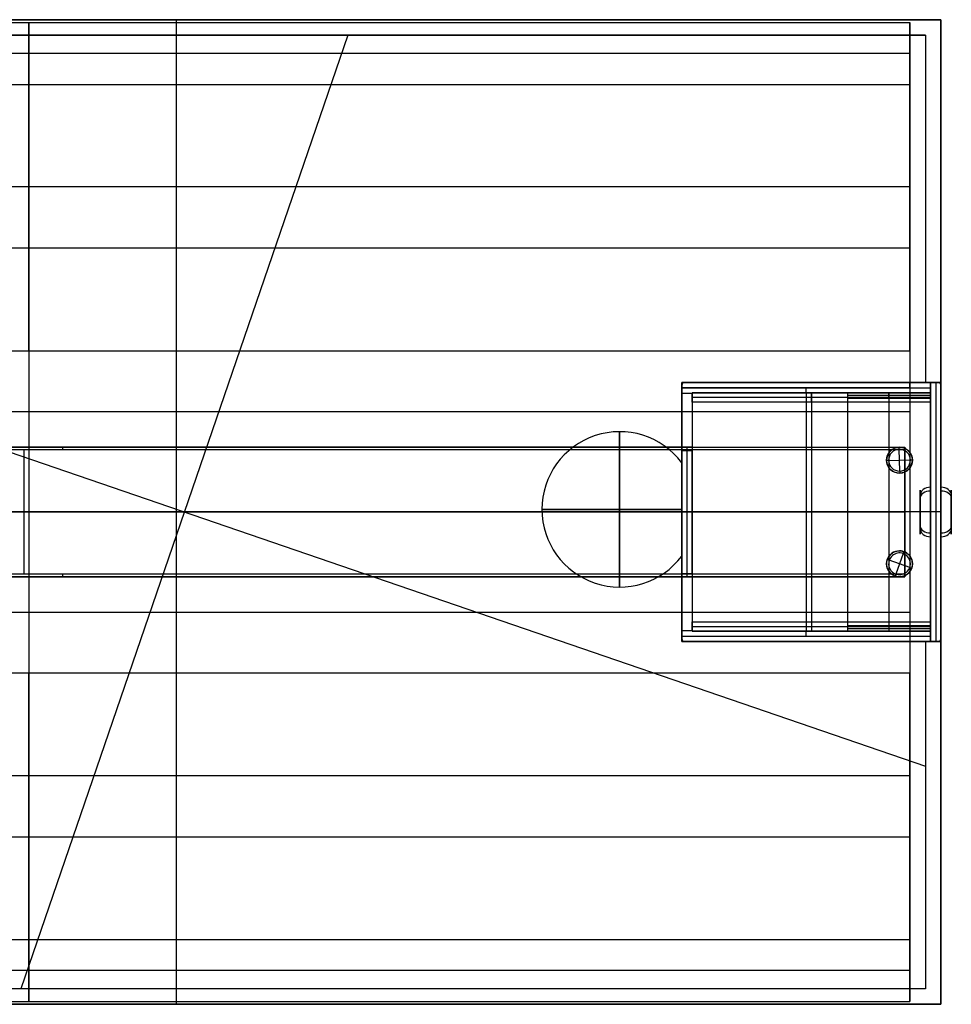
# Model space of a CAD drawing. Header units: millimetres. Extents: x -349 to 2, y -95 to 95.
# Tile 2 of 2: x -178 to 2, y -95 to 95. Entities that reach past the tile are written whole.
import ezdxf

# ---------------------------------------------------------------- set-up
doc = ezdxf.new("R2010")
doc.units = ezdxf.units.MM
doc.header["$MEASUREMENT"] = 0
doc.layers.add('Výchozí', color=7, linetype='Continuous', true_color=0x000000)

msp = doc.modelspace()

# ---------------------------------------------------------------- linework, layer by layer
at = {"layer": 'Výchozí', "color": 9, "true_color": 0xbfbfbf}
for p, q in [((-0.06, 95, 11.63), (-295.06, 95, 11.63)), ((-176.04, 31.12, 369.6), (-176.04, 94.43, 286.32)), ((-176.04, 94.43, 286.32), (-176.04, 82.49, 277.25)), ((-147.56, 92, 10.13), (-147.56, 95, 10.13)), ((-147.56, 95, 13.13), (-147.56, 95, 10.13)), ((-147.56, -95, 13.13), (-147.56, 95, 13.13)), ((-0.06, 25, 11.63), (-0.06, 95, 11.63)), ((-3.06, 92, 5.13), (-292.06, 92, 5.13)), ((-114.51, 92, 0.13), (-177.62, -92, 0.13)), ((-147.56, 92, 10.13), (-147.56, 92, 0.13)), ((-3.06, 92, 5.13), (-3.06, 25, 5.13)), ((-6.04, 88.46, 281.79), (-346.04, 88.46, 281.79)), ((-176.04, 82.49, 277.25), (-176.04, 19.35, 360.3)), ((-6.04, 62.77, 327.96), (-346.04, 62.77, 327.96)), ((-6.04, 60.49, 330.96), (-6.04, 41.65, 330.96)), ((-0.06, 60, 13.13), (-0.06, 60, 10.13)), ((-3.06, 58.5, 0.13), (-3.06, 58.5, 10.13)), ((-6.04, 50.92, 318.77), (-346.04, 50.92, 318.77)), ((-292.06, 50.08, 0.13), (-3.06, -49.05, 0.13)), ((-49.56, 25, 11.63), (-50.06, 25, 11.63)), ((-50.06, 24.5, 11.63), (-50.06, 25, 11.63)), ((-50.06, 24.75, 13.13), (-50.06, 24.75, 10.13)), ((-50, 24.75, 10.13), (-50.06, 24.75, 10.13)), ((-49.81, 25, 10.13), (-49.81, 25, 13.13)), ((-49.81, 25, 10.13), (-49.81, 24.93, 10.13)), ((-0.56, 25, 196.38), (-49.56, 25, 196.38)), ((-25.06, 25, 13.13), (-25.06, 25, 352.86)), ((-0.06, 25, 5.13), (-3.06, 25, 5.13)), ((-2.06, -25, 375.76), (-2.06, 25, 375.76)), ((-1.56, 25, 0.13), (-1.56, 25, 10.13)), ((-0.06, 25, 11.63), (-0.56, 25, 11.63)), ((-0.31, 25, 10.13), (-0.31, 25, 13.13)), ((-0.31, 25, 10.13), (-0.31, 24.93, 10.13)), ((-0.06, 24.75, 10.13), (-0.13, 24.75, 10.13)), ((-50.06, 24.5, 188.11), (-50.06, -24.5, 188.11)), ((-50.06, 23.93, 354.13), (-2.06, 23.93, 354.13)), ((-48.06, 22.87, 354.13), (-50.06, 22.87, 354.13)), ((-2.06, 23, 353.84), (-48.06, 23, 353.84)), ((-2.06, 23, 353.99), (-48.06, 23, 353.99)), ((-48.06, 23, 353.99), (-48.06, 22.93, 353.99)), ((-2.06, 23, 181.99), (-48.06, 23, 181.99)), ((-48.06, 23, 186.61), (-48.06, -23, 186.61)), ((-48.06, 22.93, 353.99), (-48.06, 22.93, 354.13)), ((-26.06, 23, 354.13), (-26.06, 24.04, 354.13)), ((-25.06, 21.17, 353.03), (-25.06, 23, 353.84)), ((-25.06, 23, 353.84), (-25.06, 23, 354.13)), ((-25.06, 23, 10.13), (-25.06, 23, 353.84)), ((-25.06, 23, 10.13), (-25.06, -23, 10.13)), ((-10.1, 21.92, 379.26), (-10.1, 23, 380.94)), ((-2.06, -23, 188.44), (-2.06, 23, 188.44)), ((-0.06, 24.5, 379.97), (-0.06, 24.5, 10.13)), ((-0.06, -24.5, 198.64), (-0.06, 24.5, 198.64)), ((-2.06, 22.09, 353.43), (-48.06, 22.09, 353.43)), ((-2.06, 21.17, 353.03), (-48.06, 21.17, 353.03)), ((-2.1, 22.46, 380.1), (-18.1, 22.46, 380.1)), ((-50.06, 16.48, 362.61), (-50.06, 13.22, 362.61)), ((-7.04, 12, 315.63), (-349.04, 12, 315.63)), ((-177.04, 12, 340.63), (-177.04, -12, 340.63)), ((-48.06, 12.5, 363.09), (-50.06, 12.5, 363.09)), ((-50.06, 12.5, 316.13), (-48.06, 12.5, 316.13)), ((-48.06, 12.5, 340.13), (-50.06, 12.5, 340.13)), ((-50.06, 12.5, 315.63), (-48.06, 12.5, 315.63)), ((-50.06, 12.5, 351.61), (-48.06, 12.5, 351.61)), ((-48.05, 11.89, 352.05), (-50.05, 11.89, 352.05)), ((-50.05, -11.92, 355.6), (-50.05, 11.89, 355.6)), ((-49.06, -12.5, 315.13), (-49.06, 12.5, 315.13)), ((-49.06, 12.5, 315.13), (-49.06, 12.5, 316.13)), ((-49.06, 12.5, 340.13), (-49.06, 12.5, 363.09)), ((-49.05, 11.89, 363.47), (-49.05, 11.89, 340.63)), ((-48.06, 12.5, 316.13), (-7.04, 12.5, 316.13)), ((-48.06, 12.5, 328.13), (-7.04, 12.5, 328.13)), ((-48.05, -11.92, 355.6), (-48.05, 11.89, 355.6)), ((-27.55, 12.5, 316.13), (-27.55, 12.5, 340.13)), ((-8.12, 12.1, 16.13), (-8.13, 12.5, 15.73)), ((-8.01, 7.9, 16.13), (-8.12, 12.1, 16.13)), ((-8.06, 12.5, 10.13), (-8.06, 12.5, 15.73)), ((-7.04, -12.5, 328.13), (-7.04, 12.5, 328.13)), ((-10.56, 10, 10.13), (-10.56, 10, 15.73)), ((-10.16, 9.95, 16.13), (-10.56, 9.94, 15.73)), ((-10.16, 9.95, 16.13), (-5.96, 10.05, 16.13)), ((-5.96, 10.05, 16.13), (-5.56, 10.06, 15.73)), ((-5.56, 10, 10.13), (-5.56, 10, 15.73)), ((-8.01, 7.9, 16.13), (-8, 7.5, 15.73)), ((-8.06, 7.5, 10.13), (-8.06, 7.5, 15.73)), ((-18.1, 4.24, 387.46), (-18.1, -4.24, 387.46)), ((-2.1, -4.24, 387.46), (-2.1, 4.24, 387.46)), ((-4.06, -3.25, 17.24), (-4.06, 3.25, 22.72)), ((-4.06, -2.74, 23.23), (-4.06, 2.74, 16.73)), ((1.94, -3.25, 17.24), (1.94, 3.25, 22.72)), ((1.94, -2.74, 23.23), (1.94, 2.74, 16.73)), ((-347.04, 0, 340.63), (-50.05, 0, 340.63)), ((-50.05, 0, 366.75), (-50.06, 0, 366.75)), ((-2.06, 0, 368.75), (-50.06, 0, 368.75)), ((-50.06, 0, 366.75), (-50.06, 0, 368.75)), ((-2.06, 0, 366.75), (-48.05, 0, 366.75)), ((-48.05, 0, 340.63), (-7.04, 0, 340.63)), ((-7.04, 0, 340.63), (-7.04, 0, 315.63)), ((-6.04, 0, 369.67), (-6.04, 0, 384.67)), ((-0.06, 0.03, 387.69), (-2.06, 0.03, 387.69)), ((-0.06, 0, 0.13), (-0.06, 0, 13.73)), ((-0.06, 0, 26.23), (-0.06, 0, 387.69)), ((-7.04, 0, 315.63), (-349.04, 0, 315.63)), ((-6.04, 0, 384.67), (-346.04, 0, 384.67)), ((-6.04, 0, 369.67), (-346.04, 0, 369.67)), ((-50.06, 0, 13.13), (-295.06, 0, 13.13)), ((-50.06, 0, 13.13), (-50.06, 0, 149.06)), ((-50.06, 0, 167.03), (-50.06, 0, 315.13)), ((-50.06, 0, 315.13), (-48.06, 0, 315.13)), ((-50.05, -0.02, 340.63), (-50.05, -0.02, 366.75)), ((-48.06, 0, 10.13), (-48.06, 0, 315.13)), ((-2.06, 0, 10.13), (-48.06, 0, 10.13)), ((-48.05, -0.02, 340.63), (-48.05, -0.02, 366.75)), ((-18.1, 0, 385.67), (-18.1, 0, 387.67)), ((-2.1, 0, 385.67), (-18.1, 0, 385.67)), ((-2.1, 0, 387.67), (-18.1, 0, 387.67)), ((-2.1, 0, 385.67), (-2.1, 0, 387.67)), ((-2.06, 0, 10.13), (-2.06, 0, 13.73)), ((-2.06, 0, 26.23), (-2.06, 0, 366.75)), ((-2.06, 0, 368.75), (-2.06, 0, 387.69)), ((-8.06, -7.5, 10.13), (-8.06, -7.5, 15.73)), ((-10.05, -9.32, 16.13), (-10.43, -9.19, 15.73)), ((-6.08, -10.68, 16.13), (-10.05, -9.32, 16.13)), ((-7.38, -8.01, 16.13), (-8.74, -11.99, 16.13)), ((-7.38, -8.01, 16.13), (-7.25, -7.64, 15.73)), ((-10.56, -10, 10.13), (-10.56, -10, 15.73)), ((-6.08, -10.68, 16.13), (-5.7, -10.81, 15.73)), ((-5.56, -10, 10.13), (-5.56, -10, 15.73)), ((-349.04, -12.5, 339.44), (-50.06, -12.5, 339.44)), ((-7.04, -12, 340.63), (-332.04, -12, 340.63)), ((-50.06, -12.5, 363.09), (-48.06, -12.5, 363.09)), ((-50.06, -12.5, 340.13), (-48.06, -12.5, 340.13)), ((-50.06, -12.5, 315.63), (-48.06, -12.5, 315.63)), ((-50.06, -12.5, 351.61), (-48.06, -12.5, 351.61)), ((-50.06, -13.22, 362.61), (-50.06, -16.48, 362.61)), ((-48.05, -11.92, 352.04), (-50.05, -11.92, 352.04)), ((-49.06, -12.5, 316.13), (-49.06, -12.5, 315.13)), ((-49.06, -12.5, 363.09), (-49.06, -12.5, 340.13)), ((-49.05, -11.92, 340.63), (-49.05, -11.92, 363.45)), ((-7.04, -12.5, 316.13), (-48.06, -12.5, 316.13)), ((-48.06, -12.5, 328.13), (-7.04, -12.5, 328.13)), ((-27.55, -12.5, 340.13), (-27.55, -12.5, 316.13)), ((-8.74, -11.99, 16.13), (-8.87, -12.36, 15.73)), ((-8.06, -12.5, 10.13), (-8.06, -12.5, 15.73)), ((-176.04, -19.35, 360.3), (-176.04, -82.49, 277.25)), ((-48.06, -21.17, 353.03), (-2.06, -21.17, 353.03)), ((-48.06, -22.09, 353.43), (-2.06, -22.09, 353.43)), ((-25.06, -21.17, 353.03), (-25.06, -23, 353.84)), ((-18.1, -22.46, 380.1), (-2.1, -22.46, 380.1)), ((-10.1, -21.92, 379.26), (-10.1, -23, 380.94)), ((-50.06, -22.87, 354.13), (-48.06, -22.87, 354.13)), ((-50.06, -23.93, 354.13), (-2.06, -23.93, 354.13)), ((-50.06, -25, 11.63), (-50.06, -24.5, 11.63)), ((-48.06, -22.93, 353.99), (-48.06, -23, 353.99)), ((-48.06, -22.93, 353.99), (-48.06, -22.93, 354.13)), ((-48.06, -23, 353.84), (-2.06, -23, 353.84)), ((-48.06, -23, 181.99), (-2.06, -23, 181.99)), ((-48.06, -23, 353.99), (-2.06, -23, 353.99)), ((-26.06, -24.04, 354.13), (-26.06, -23, 354.13)), ((-25.06, -23, 10.13), (-25.06, -23, 353.84)), ((-25.06, -23, 353.84), (-25.06, -23, 354.13)), ((-0.06, -24.5, 10.13), (-0.06, -24.5, 379.93)), ((-50.06, -24.75, 13.13), (-50.06, -24.75, 10.13)), ((-50, -24.75, 10.13), (-50.06, -24.75, 10.13)), ((-49.56, -25, 11.63), (-50.06, -25, 11.63)), ((-49.81, -24.93, 10.13), (-49.81, -25, 10.13)), ((-49.81, -25, 13.13), (-49.81, -25, 10.13)), ((-49.56, -25, 196.35), (-0.56, -25, 196.35)), ((-25.06, -25, 13.13), (-25.06, -25, 352.86)), ((-3.06, -25, 5.13), (-0.06, -25, 5.13)), ((-3.06, -25, 5.13), (-3.06, -92, 5.13)), ((-0.53, -25, 379.58), (-2.06, -25, 379.58)), ((-1.56, -25, 0.13), (-1.56, -25, 10.13)), ((-1.29, -25, 379.58), (-1.29, -25, 379.58)), ((-0.06, -25, 11.63), (-0.56, -25, 11.63)), ((-0.31, -24.93, 10.13), (-0.31, -25, 10.13)), ((-0.31, -25, 13.13), (-0.31, -25, 10.13)), ((-0.06, -24.75, 10.13), (-0.13, -24.75, 10.13)), ((-0.06, -95, 11.63), (-0.06, -25, 11.63)), ((-176.04, -94.43, 286.32), (-176.04, -31.12, 369.6)), ((-6.04, -41.65, 330.96), (-6.04, -60.49, 330.96)), ((-6.04, -50.92, 318.77), (-346.04, -50.92, 318.77)), ((-3.06, -58.5, 0.13), (-3.06, -58.5, 10.13)), ((-0.06, -60, 13.13), (-0.06, -60, 10.13)), ((-6.04, -62.77, 327.96), (-346.04, -62.77, 327.96)), ((-176.04, -82.49, 277.25), (-176.04, -94.43, 286.32)), ((-6.04, -88.46, 281.79), (-346.04, -88.46, 281.79)), ((-3.06, -92, 5.13), (-292.06, -92, 5.13)), ((-147.56, -95, 10.13), (-147.56, -92, 10.13)), ((-147.56, -92, 0.13), (-147.56, -92, 10.13)), ((-0.06, -95, 11.63), (-295.06, -95, 11.63)), ((-147.56, -95, 10.13), (-147.56, -95, 13.13))]:
    msp.add_line(p, q, dxfattribs=at)
at = {"layer": 'Výchozí', "color": 9, "true_color": 0xbfbfbf, "extrusion": (1, 0, 0)}
msp.add_circle((0.5, 158.04, -62.06), 15, dxfattribs=at)
at = {"layer": 'Výchozí', "color": 9, "true_color": 0xbfbfbf}
for centre in [(-8.06, 10, 12.93), (-8.06, -10, 12.93)]:
    msp.add_circle(centre, 2.5, dxfattribs=at)
at = {"layer": 'Výchozí', "color": 9, "true_color": 0xbfbfbf, "extrusion": (1, 1.44901e-15, 0)}
for radius in [39.65, 24.65]:
    msp.add_arc((0, 345.02, -176.04), radius, 38.3044, 141.6956, dxfattribs=at)
at = {"layer": 'Výchozí', "color": 9, "true_color": 0xbfbfbf, "extrusion": (1, 1.50533e-15, 6.77162e-16)}
msp.add_arc((0, 345.02, -6.04), 39.65, 38.3044, 141.6956, dxfattribs=at)
at = {"layer": 'Výchozí', "color": 9, "true_color": 0xbfbfbf}
for centre, radius, start, end in [((-49.56, 24.5, 10.13), 0.5, 90, 180), ((-49.56, 24.5, 181.83), 0.5, 90, 180), ((-0.56, 24.5, 10.13), 0.5, 0, 90), ((-0.56, 24.5, 195.05), 0.5, 0, 90), ((-62.06, 0.5, 158.04), 15, 36.8699, 180), ((-8.06, 10, 10.13), 2.5, 90, 181.4548), ((-8.06, 10, 15.73), 2.5, 90, 181.4548), ((-8.06, 10, 16.13), 2.1, 1.4548, 181.4548), ((-8.06, 10, 10.13), 2.5, 1.4548, 90), ((-8.06, 10, 15.73), 2.5, 1.4548, 90), ((-8.06, 10, 10.13), 2.5, 181.4548, 1.4548), ((-8.06, 10, 15.73), 2.5, 181.4548, 1.4548), ((-8.06, 10, 16.13), 2.1, 181.4548, 1.4548), ((-62.06, 0.5, 158.04), 15, 180, 323.1301), ((-8.06, -10, 10.13), 2.5, 90, 161.0688), ((-8.06, -10, 15.73), 2.5, 90, 161.0688), ((-8.06, -10, 15.73), 2.5, 341.0688, 90), ((-8.06, -10, 10.13), 2.5, 341.0688, 90), ((-8.06, -10, 10.13), 2.5, 161.0688, 341.0688), ((-8.06, -10, 15.73), 2.5, 161.0688, 341.0688), ((-8.06, -10, 16.13), 2.1, 161.0688, 341.0688), ((-8.06, -10, 16.13), 2.1, 341.0688, 161.0688), ((-49.56, -24.5, 10.13), 0.5, 180, 270), ((-49.56, -24.5, 181.83), 0.5, 180, 270), ((-0.56, -24.5, 10.13), 0.5, 270, 0), ((-0.56, -24.5, 195.03), 0.5, 270, 0)]:
    msp.add_arc(centre, radius, start, end, dxfattribs=at)
at = {"layer": 'Výchozí', "color": 9, "true_color": 0xbfbfbf, "extrusion": (1, 1.46663e-13, -2.00828e-13)}
msp.add_arc((0.03, 345.04, -2.06), 42.65, 54.1682, 125.9275, dxfattribs=at)
at = {"layer": 'Výchozí', "color": 9, "true_color": 0xbfbfbf, "extrusion": (1, 1.16573e-15, 0)}
msp.add_arc((0.03, 345.04, -1.06), 42.65, 54.1682, 125.9275, dxfattribs=at)
at = {"layer": 'Výchozí', "color": 9, "true_color": 0xbfbfbf, "extrusion": (1, 3.74004e-16, -7.30529e-14)}
msp.add_arc((0, 343.55, -50.06), 25.2, 24.8315, 155.1685, dxfattribs=at)
at = {"layer": 'Výchozí', "color": 9, "true_color": 0xbfbfbf, "extrusion": (1, 1.43735e-08, 6.54986e-09)}
msp.add_arc((0, 343.55, -48.06), 25.2, 24.1095, 24.8315, dxfattribs=at)
at = {"layer": 'Výchozí', "color": 9, "true_color": 0xbfbfbf, "extrusion": (1, 2.63004e-16, 0)}
for radius in [25.2, 23.2]:
    msp.add_arc((0, 343.55, -26.06), radius, 24.1095, 155.8905, dxfattribs=at)
at = {"layer": 'Výchozí', "color": 9, "true_color": 0xbfbfbf, "extrusion": (1, 1.47773e-16, 2.92421e-16)}
msp.add_arc((0, 345.02, -18.1), 42.65, 57.3692, 122.6308, dxfattribs=at)
at = {"layer": 'Výchozí', "color": 9, "true_color": 0xbfbfbf, "extrusion": (1, 2.38698e-16, 0)}
for radius in [42.65, 40.65]:
    msp.add_arc((0, 345.02, -10.1), radius, 57.3692, 122.6308, dxfattribs=at)
at = {"layer": 'Výchozí', "color": 9, "true_color": 0xbfbfbf, "extrusion": (1, 2.67644e-16, -3.44447e-16)}
msp.add_arc((0, 345.02, -2.1), 42.65, 57.3692, 122.6308, dxfattribs=at)
at = {"layer": 'Výchozí', "color": 9, "true_color": 0xbfbfbf, "extrusion": (1, 4.19853e-16, -2.69881e-16)}
msp.add_arc((0, 343.55, -2.06), 25.2, 24.1095, 155.8905, dxfattribs=at)
at = {"layer": 'Výchozí', "color": 9, "true_color": 0xbfbfbf, "extrusion": (1, 4.74868e-16, 7.49751e-15)}
msp.add_arc((0.03, 345.04, -0.06), 42.65, 54.9924, 125.1063, dxfattribs=at)
at = {"layer": 'Výchozí', "color": 9, "true_color": 0xbfbfbf, "extrusion": (1, 2.07232e-12, 3.23134e-12)}
msp.add_arc((0, 343.55, -48.06), 23.2, 24.1095, 57.3955, dxfattribs=at)
at = {"layer": 'Výchozí', "color": 9, "true_color": 0xbfbfbf, "extrusion": (1, -9.47893e-18, 3.17372e-16)}
msp.add_arc((0, 345.02, -18.1), 40.65, 57.3692, 122.6308, dxfattribs=at)
at = {"layer": 'Výchozí', "color": 9, "true_color": 0xbfbfbf, "extrusion": (1, 2.69246e-16, -4.37241e-16)}
msp.add_arc((0, 345.02, -2.1), 40.65, 57.3692, 122.6308, dxfattribs=at)
at = {"layer": 'Výchozí', "color": 9, "true_color": 0xbfbfbf, "extrusion": (1, 4.67261e-16, -2.21233e-16)}
msp.add_arc((0, 343.55, -2.06), 23.2, 24.1095, 155.8905, dxfattribs=at)
at = {"layer": 'Výchozí', "color": 9, "true_color": 0xbfbfbf, "extrusion": (1, 1.50864e-15, 1.11233e-15)}
msp.add_arc((0, 345.02, -6.04), 24.65, 38.3044, 141.6956, dxfattribs=at)
at = {"layer": 'Výchozí', "color": 9, "true_color": 0xbfbfbf, "extrusion": (1, 1.77636e-15, 0)}
for centre, start, end in [((12, 340.13, -169.54), 0, 90), ((-12, 340.13, -169.54), 90, 180)]:
    msp.add_arc(centre, 0.5, start, end, dxfattribs=at)
at = {"layer": 'Výchozí', "color": 9, "true_color": 0xbfbfbf, "extrusion": (1, 4.77539e-16, -1.12926e-12)}
msp.add_arc((0, 343.55, -50.06), 23.2, 57.3955, 122.6045, dxfattribs=at)
at = {"layer": 'Výchozí', "color": 9, "true_color": 0xbfbfbf, "extrusion": (1, 4.07873e-14, 1.48131e-16)}
msp.add_arc((0, 343.55, -50.05), 23.2, 59.178, 120.9149, dxfattribs=at)
at = {"layer": 'Výchozí', "color": 9, "true_color": 0xbfbfbf, "extrusion": (1, 3.88778e-14, 6.50197e-15)}
msp.add_arc((0, 343.55, -48.05), 23.2, 59.178, 120.9149, dxfattribs=at)
at = {"layer": 'Výchozí', "color": 9, "true_color": 0xbfbfbf, "extrusion": (1, 3.55271e-14, -5.68434e-14)}
msp.add_arc((12, 316.13, -7.04), 0.5, 270, 0, dxfattribs=at)
at = {"layer": 'Výchozí', "color": 9, "true_color": 0xbfbfbf, "extrusion": (1, -1.49214e-13, -8.52651e-14)}
msp.add_arc((12, 340.13, -7.04), 0.5, 0, 90, dxfattribs=at)
at = {"layer": 'Výchozí', "color": 9, "true_color": 0xbfbfbf, "extrusion": (1, 3.15797e-15, 1.55824e-31)}
msp.add_arc((0.5, 158.04, -50.06), 9, 0, 90, dxfattribs=at)
at = {"layer": 'Výchozí', "color": 9, "true_color": 0xbfbfbf, "extrusion": (1, 6.31594e-15, -7.0121e-31)}
msp.add_arc((0.5, 158.04, -50.06), 9, 270, 0, dxfattribs=at)
at = {"layer": 'Výchozí', "color": 9, "true_color": 0xbfbfbf, "extrusion": (1, 1.78261e-12, 1.50196e-12)}
msp.add_arc((0, 19.98, -2.06), 6.25, 310.1302, 40.1302, dxfattribs=at)
at = {"layer": 'Výchozí', "color": 9, "true_color": 0xbfbfbf, "extrusion": (1, 6.80657e-16, 2.94983e-16)}
msp.add_arc((0, 19.98, -0.06), 6.25, 310.1302, 130.1302, dxfattribs=at)
at = {"layer": 'Výchozí', "color": 9, "true_color": 0xbfbfbf, "extrusion": (7.23342e-16, -0.644526, 0.764582)}
for centre, start, end in [((-2.06, 17.13, 15.28), 90, 180), ((-0.06, 8.63, 15.28), 270, 0)]:
    msp.add_arc(centre, 2, start, end, dxfattribs=at)
at = {"layer": 'Výchozí', "color": 9, "true_color": 0xbfbfbf, "extrusion": (1, 8.5835e-16, -3.69749e-16)}
msp.add_arc((0, 19.98, -4.06), 4.25, 310.1302, 40.1302, dxfattribs=at)
at = {"layer": 'Výchozí', "color": 9, "true_color": 0xbfbfbf, "extrusion": (1, 9.22581e-16, 0)}
for centre, start, end in [((0, 19.98, -4.06), 50.8959, 342.5165), ((0, 19.98, 1.94), 296.6302, 215.6302)]:
    msp.add_arc(centre, 4.25, start, end, dxfattribs=at)
at = {"layer": 'Výchozí', "color": 9, "true_color": 0xbfbfbf, "extrusion": (-5.76675e-16, 0.764582, 0.644526)}
for centre, start, end in [((2.06, 11.03, 12.88), 270, 0), ((0.06, 19.53, 12.88), 90, 180)]:
    msp.add_arc(centre, 2, start, end, dxfattribs=at)
at = {"layer": 'Výchozí', "color": 9, "true_color": 0xbfbfbf, "extrusion": (1, 1.78201e-12, 1.50146e-12)}
msp.add_arc((0, 19.98, -2.06), 6.25, 40.1302, 130.1302, dxfattribs=at)
at = {"layer": 'Výchozí', "color": 9, "true_color": 0xbfbfbf, "extrusion": (1, 6.34861e-16, 3.4931e-16)}
msp.add_arc((0, 19.98, -2.06), 6.25, 130.1302, 310.1302, dxfattribs=at)
at = {"layer": 'Výchozí', "color": 9, "true_color": 0xbfbfbf, "extrusion": (4.65914e-16, -0.644526, 0.764582)}
for centre, start, end in [((-0.06, 17.13, 15.28), 360, 90), ((-2.06, 8.63, 15.28), 180, 270)]:
    msp.add_arc(centre, 2, start, end, dxfattribs=at)
at = {"layer": 'Výchozí', "color": 9, "true_color": 0xbfbfbf, "extrusion": (1, -6.97267e-16, -1.37771e-15)}
msp.add_arc((0, 19.98, -0.06), 6.25, 220.1302, 310.1302, dxfattribs=at)
at = {"layer": 'Výchozí', "color": 9, "true_color": 0xbfbfbf, "extrusion": (-8.34103e-16, 0.764582, 0.644526)}
for centre, start, end in [((0.06, 11.03, 12.88), 180, 270), ((2.06, 19.53, 12.88), 360, 90)]:
    msp.add_arc(centre, 2, start, end, dxfattribs=at)
at = {"layer": 'Výchozí', "color": 9, "true_color": 0xbfbfbf, "extrusion": (1, 1.16537e-15, -2.47598e-16)}
msp.add_arc((0, 19.98, 1.94), 4.25, 310.1302, 130.1302, dxfattribs=at)
at = {"layer": 'Výchozí', "color": 9, "true_color": 0xbfbfbf, "extrusion": (1, 8.8344e-16, -7.52689e-17)}
msp.add_arc((0, 19.98, -4.06), 4.25, 40.1302, 130.1302, dxfattribs=at)
at = {"layer": 'Výchozí', "color": 9, "true_color": 0xbfbfbf, "extrusion": (1, 1.3377e-15, 3.43367e-17)}
msp.add_arc((0, 19.98, -4.06), 4.25, 130.1302, 310.1302, dxfattribs=at)
at = {"layer": 'Výchozí', "color": 9, "true_color": 0xbfbfbf, "extrusion": (1, 1.80534e-15, 7.36038e-16)}
msp.add_arc((0, 19.98, 1.94), 4.25, 220.1302, 310.1302, dxfattribs=at)
at = {"layer": 'Výchozí', "color": 9, "true_color": 0xbfbfbf, "extrusion": (0, 1, 0)}
for start, end in [(0, 143.1301), (216.8699, 0)]:
    msp.add_arc((62.06, 158.04, 0.5), 15, start, end, dxfattribs=at)
at = {"layer": 'Výchozí', "color": 9, "true_color": 0xbfbfbf, "extrusion": (1, -1.57898e-15, 3.15797e-15)}
msp.add_arc((0.5, 158.04, -50.06), 9, 90, 270, dxfattribs=at)
at = {"layer": 'Výchozí', "color": 9, "true_color": 0xbfbfbf, "extrusion": (1, 1.28604e-15, 2.98279e-16)}
msp.add_arc((0, 19.98, 1.94), 4.25, 130.1302, 220.1302, dxfattribs=at)
at = {"layer": 'Výchozí', "color": 9, "true_color": 0xbfbfbf, "extrusion": (1, -9.96724e-17, -8.73945e-16)}
msp.add_arc((0, 19.98, -0.06), 6.25, 130.1302, 220.1302, dxfattribs=at)
at = {"layer": 'Výchozí', "color": 9, "true_color": 0xbfbfbf, "extrusion": (1, -2.06438e-12, 3.22517e-12)}
msp.add_arc((0, 343.55, -48.06), 23.2, 122.6045, 155.8905, dxfattribs=at)
at = {"layer": 'Výchozí', "color": 9, "true_color": 0xbfbfbf, "extrusion": (1, -4.9738e-14, -2.84217e-14)}
msp.add_arc((-12, 316.13, -7.04), 0.5, 180, 270, dxfattribs=at)
at = {"layer": 'Výchozí', "color": 9, "true_color": 0xbfbfbf, "extrusion": (1, 1.42109e-13, -1.13687e-13)}
msp.add_arc((-12, 340.13, -7.04), 0.5, 90, 180, dxfattribs=at)
at = {"layer": 'Výchozí', "color": 9, "true_color": 0xbfbfbf, "extrusion": (1, -1.4338e-08, 6.53368e-09)}
msp.add_arc((0, 343.55, -48.06), 25.2, 155.1685, 155.8905, dxfattribs=at)
at = {"layer": 'Výchozí', "color": 9, "true_color": 0xbfbfbf, "extrusion": (8.47852e-10, -1.73229e-08, 1)}
msp.add_arc((-0.56, -24.5, 379.58), 0.5, 270, 275.6119, dxfattribs=at)
at = {"layer": 'Výchozí', "color": 9, "true_color": 0xbfbfbf}
for points in [[(-346.04, 94.43, 286.32), (-176.04, 94.43, 286.32), (-6.04, 94.43, 286.32)], [(-0.06, 95, 10.13), (-147.56, 95, 10.13), (-295.06, 95, 10.13)], [(-295.06, 95, 13.13), (-147.56, 95, 13.13), (-0.06, 95, 13.13)], [(-6.04, 31.12, 369.6), (-6.04, 62.77, 327.96), (-6.04, 94.43, 286.32)], [(-6.04, 94.43, 286.32), (-6.04, 88.46, 281.79), (-6.04, 82.49, 277.25)], [(-0.06, 25, 10.13), (-0.06, 60, 10.13), (-0.06, 95, 10.13)], [(-0.06, 95, 13.13), (-0.06, 60, 13.13), (-0.06, 25, 13.13)], [(-0.06, 95, 10.13), (-0.06, 95, 11.63), (-0.06, 95, 13.13)], [(-292.06, 92, 10.13), (-147.56, 92, 10.13), (-3.06, 92, 10.13)], [(-292.06, 92, 0.13), (-147.56, 92, 0.13), (-3.06, 92, 0.13)], [(-3.06, 92, 10.13), (-3.06, 58.5, 10.13), (-3.06, 25, 10.13)], [(-3.06, 92, 0.13), (-3.06, 58.5, 0.13), (-3.06, 25, 0.13)], [(-3.06, 92, 0.13), (-3.06, 92, 5.13), (-3.06, 92, 10.13)], [(-346.04, 82.49, 277.25), (-176.04, 82.49, 277.25), (-6.04, 82.49, 277.25)], [(-6.04, 82.49, 277.25), (-6.04, 53.74, 315.06), (-6.04, 25, 352.86)], [(-346.04, 31.12, 369.6), (-176.04, 31.12, 369.6), (-6.04, 31.12, 369.6)], [(-49.56, 25, 13.13), (-49.81, 25, 13.13), (-50.06, 25, 13.13)], [(-50.06, 25, 13.13), (-50.06, 25, 11.63), (-50.06, 25, 10.13)], [(-50.06, 25, 10.13), (-49.81, 25, 10.13), (-49.56, 25, 10.13)], [(-50.06, 24.5, 10.13), (-50.06, 24.75, 10.13), (-50.06, 25, 10.13)], [(-50.06, 25, 13.13), (-50.06, 24.75, 13.13), (-50.06, 24.5, 13.13)], [(-49.56, 25, 10.13), (-49.56, 25, 11.63), (-49.56, 25, 13.13)], [(-0.56, 25, 13.13), (-25.06, 25, 13.13), (-49.56, 25, 13.13)], [(-49.56, 25, 13.13), (-49.56, 25, 183), (-49.56, 25, 352.86)], [(-49.56, 25, 352.86), (-27.8, 25, 352.86), (-6.04, 25, 352.86)], [(-6.04, 25, 352.86), (-6.04, 25, 353.5), (-6.04, 25, 354.13)], [(-6.04, 25, 354.13), (-4.05, 25, 354.13), (-2.06, 25, 354.13)], [(-6.04, 24.04, 354.13), (-6.04, 24.52, 354.13), (-6.04, 25, 354.13)], [(-3.06, 25, 10.13), (-1.81, 25, 10.13), (-0.56, 25, 10.13)], [(-0.06, 25, 0.13), (-1.56, 25, 0.13), (-3.06, 25, 0.13)], [(-3.06, 25, 0.13), (-3.06, 25, 5.13), (-3.06, 25, 10.13)], [(-2.06, 25, 354.13), (-2.06, 25, 366.88), (-2.06, 25, 379.62)], [(-2.06, 25, 379.62), (-1.31, 25, 379.62), (-0.56, 25, 379.62)], [(-2.06, 25, 354.13), (-2.06, 24, 354.13), (-2.06, 23, 354.13)], [(-0.56, 25, 13.13), (-0.56, 25, 11.63), (-0.56, 25, 10.13)], [(-0.56, 25, 10.13), (-0.31, 25, 10.13), (-0.06, 25, 10.13)], [(-0.06, 25, 13.13), (-0.31, 25, 13.13), (-0.56, 25, 13.13)], [(-0.56, 25, 10.13), (-0.31, 25, 10.13), (-0.06, 25, 10.13)], [(-0.56, 25, 10.13), (-0.31, 25, 10.13), (-0.06, 25, 10.13)], [(-0.56, 25, 379.62), (-0.56, 25, 196.38), (-0.56, 25, 13.13)], [(-0.56, 25, 10.13), (-0.31, 25, 10.13), (-0.06, 25, 10.13)], [(-0.06, 25, 10.13), (-0.06, 25, 11.63), (-0.06, 25, 13.13)], [(-0.06, 25, 10.13), (-0.06, 25, 5.13), (-0.06, 25, 0.13)], [(-0.06, 25, 0.13), (-0.06, 0, 0.13), (-0.06, -25, 0.13)], [(-0.06, 25, 10.13), (-0.06, 24.75, 10.13), (-0.06, 24.5, 10.13)], [(-50.06, 24.5, 13.13), (-50.06, 24.5, 11.63), (-50.06, 24.5, 10.13)], [(-50.06, 24.5, 13.13), (-50.06, 0, 13.13), (-50.06, -24.5, 13.13)], [(-50.06, 24.5, 353.52), (-50.06, 24.5, 183.33), (-50.06, 24.5, 13.13)], [(-50.06, 24.04, 354.13), (-50.06, 24.27, 353.83), (-50.06, 24.5, 353.52)], [(-50.06, 22.87, 354.13), (-50.06, 23.45, 354.13), (-50.06, 24.04, 354.13)], [(-50.06, 24.04, 354.13), (-28.05, 24.04, 354.13), (-6.04, 24.04, 354.13)], [(-50.06, 20.64, 354.13), (-50.06, 21.76, 354.13), (-50.06, 22.87, 354.13)], [(-48.06, 21.17, 353.03), (-48.06, 22.09, 353.43), (-48.06, 23, 353.84)], [(-48.06, 23, 353.84), (-25.06, 23, 353.84), (-2.06, 23, 353.84)], [(-48.06, 23, 354.13), (-48.06, 22.93, 354.13), (-48.06, 22.87, 354.13)], [(-2.06, 23, 354.13), (-25.06, 23, 354.13), (-48.06, 23, 354.13)], [(-2.06, 23, 353.84), (-25.06, 23, 353.84), (-48.06, 23, 353.84)], [(-48.06, 23, 354.13), (-48.06, 23, 353.99), (-48.06, 23, 353.84)], [(-48.06, 23, 353.84), (-25.06, 23, 353.84), (-2.06, 23, 353.84)], [(-48.06, 23, 10.13), (-48.06, 23, 181.99), (-48.06, 23, 353.84)], [(-2.06, 23, 10.13), (-25.06, 23, 10.13), (-48.06, 23, 10.13)], [(-48.06, 23, 10.13), (-48.06, 0, 10.13), (-48.06, -23, 10.13)], [(-18.1, 23, 380.94), (-18.1, 22.46, 380.1), (-18.1, 21.92, 379.26)], [(-18.1, 23, 380.94), (-10.1, 23, 380.94), (-2.1, 23, 380.94)], [(-6.04, 24.04, 354.13), (-6.04, 21.69, 357.22), (-6.04, 19.35, 360.3)], [(-2.1, 21.92, 379.26), (-2.1, 22.46, 380.1), (-2.1, 23, 380.94)], [(-2.06, 23, 353.84), (-2.06, 22.09, 353.43), (-2.06, 21.17, 353.03)], [(-2.06, 23, 10.13), (-2.06, 23, 181.99), (-2.06, 23, 353.84)], [(-2.06, -23, 10.13), (-2.06, 0, 10.13), (-2.06, 23, 10.13)], [(-2.06, 23, 353.84), (-2.06, 23, 353.99), (-2.06, 23, 354.13)], [(-2.1, 21.92, 379.26), (-10.1, 21.92, 379.26), (-18.1, 21.92, 379.26)], [(-6.04, 19.35, 360.3), (-176.04, 19.35, 360.3), (-346.04, 19.35, 360.3)], [(-50.06, 12.5, 316.13), (-199.55, 12.5, 316.13), (-349.04, 12.5, 316.13)], [(-332.04, 12.5, 340.13), (-191.05, 12.5, 340.13), (-50.06, 12.5, 340.13)], [(-7.04, 12, 340.63), (-169.54, 12, 340.63), (-332.04, 12, 340.63)], [(-50.06, -12.5, 315.13), (-50.06, 0, 315.13), (-50.06, 12.5, 315.13)], [(-50.06, 12.5, 315.13), (-50.06, 12.5, 315.63), (-50.06, 12.5, 316.13)], [(-50.06, 12.5, 316.13), (-50.06, 12.5, 328.13), (-50.06, 12.5, 340.13)], [(-50.06, 12.5, 340.13), (-50.06, 12.5, 351.61), (-50.06, 12.5, 363.09)], [(-50.06, 12.5, 315.13), (-49.06, 12.5, 315.13), (-48.06, 12.5, 315.13)], [(-48.05, 11.89, 340.63), (-49.05, 11.89, 340.63), (-50.05, 11.89, 340.63)], [(-50.05, 11.89, 340.63), (-50.05, 11.89, 352.05), (-50.05, 11.89, 363.47)], [(-50.05, 11.89, 363.47), (-49.05, 11.89, 363.47), (-48.05, 11.89, 363.47)], [(-50.05, 11.89, 340.63), (-50.05, -0.02, 340.63), (-50.05, -11.92, 340.63)], [(-48.06, 12.5, 315.13), (-48.06, 0, 315.13), (-48.06, -12.5, 315.13)], [(-48.06, 12.5, 340.13), (-48.06, 12.5, 351.61), (-48.06, 12.5, 363.09)], [(-48.06, 12.5, 316.13), (-48.06, 12.5, 328.13), (-48.06, 12.5, 340.13)], [(-48.06, 12.5, 315.13), (-48.06, 12.5, 315.63), (-48.06, 12.5, 316.13)], [(-48.06, 12.5, 340.13), (-27.55, 12.5, 340.13), (-7.04, 12.5, 340.13)], [(-48.05, 11.89, 363.47), (-48.05, 11.89, 352.05), (-48.05, 11.89, 340.63)], [(-48.05, 11.89, 340.63), (-48.05, -0.02, 340.63), (-48.05, -11.92, 340.63)], [(-7.04, 12.5, 316.13), (-7.04, 12.5, 328.13), (-7.04, 12.5, 340.13)], [(-7.04, 12, 315.63), (-7.04, 0, 315.63), (-7.04, -12, 315.63)], [(-7.04, -12, 340.63), (-7.04, 0, 340.63), (-7.04, 12, 340.63)], [(-7.04, -12, 315.63), (-178.04, -12, 315.63), (-349.04, -12, 315.63)], [(-349.04, -12.5, 316.13), (-199.55, -12.5, 316.13), (-50.06, -12.5, 316.13)], [(-50.06, -12.5, 340.13), (-191.05, -12.5, 340.13), (-332.04, -12.5, 340.13)], [(-50.06, -12.5, 363.09), (-50.06, -12.5, 351.61), (-50.06, -12.5, 340.13)], [(-50.06, -12.5, 340.13), (-50.06, -12.5, 328.13), (-50.06, -12.5, 316.13)], [(-50.06, -12.5, 316.13), (-50.06, -12.5, 315.63), (-50.06, -12.5, 315.13)], [(-48.06, -12.5, 316.13), (-49.06, -12.5, 316.13), (-50.06, -12.5, 316.13)], [(-50.06, -12.5, 315.13), (-49.06, -12.5, 315.13), (-48.06, -12.5, 315.13)], [(-50.05, -11.92, 340.63), (-50.05, -11.92, 352.04), (-50.05, -11.92, 363.45)], [(-50.05, -11.92, 340.63), (-49.05, -11.92, 340.63), (-48.05, -11.92, 340.63)], [(-48.05, -11.92, 363.45), (-49.05, -11.92, 363.45), (-50.05, -11.92, 363.45)], [(-48.06, -12.5, 315.13), (-48.06, -12.5, 315.63), (-48.06, -12.5, 316.13)], [(-48.06, -12.5, 340.13), (-48.06, -12.5, 328.13), (-48.06, -12.5, 316.13)], [(-48.06, -12.5, 363.09), (-48.06, -12.5, 351.61), (-48.06, -12.5, 340.13)], [(-7.04, -12.5, 340.13), (-27.55, -12.5, 340.13), (-48.06, -12.5, 340.13)], [(-48.05, -11.92, 340.63), (-48.05, -11.92, 352.04), (-48.05, -11.92, 363.45)], [(-7.04, -12.5, 316.13), (-7.04, -12.5, 328.13), (-7.04, -12.5, 340.13)], [(-346.04, -19.35, 360.3), (-176.04, -19.35, 360.3), (-6.04, -19.35, 360.3)], [(-50.06, -22.87, 354.13), (-50.06, -21.76, 354.13), (-50.06, -20.64, 354.13)], [(-6.04, -19.35, 360.3), (-6.04, -21.69, 357.22), (-6.04, -24.04, 354.13)], [(-48.06, -23, 353.84), (-48.06, -22.09, 353.43), (-48.06, -21.17, 353.03)], [(-18.1, -21.92, 379.26), (-10.1, -21.92, 379.26), (-2.1, -21.92, 379.26)], [(-18.1, -21.92, 379.26), (-18.1, -22.46, 380.1), (-18.1, -23, 380.94)], [(-2.1, -21.92, 379.26), (-2.1, -22.46, 380.1), (-2.1, -23, 380.94)], [(-2.06, -21.17, 353.03), (-2.06, -22.09, 353.43), (-2.06, -23, 353.84)], [(-50.06, -24.04, 354.13), (-50.06, -23.45, 354.13), (-50.06, -22.87, 354.13)], [(-50.06, -24.5, 353.52), (-50.06, -24.27, 353.83), (-50.06, -24.04, 354.13)], [(-6.04, -24.04, 354.13), (-28.05, -24.04, 354.13), (-50.06, -24.04, 354.13)], [(-50.06, -24.5, 10.13), (-50.06, -24.5, 11.63), (-50.06, -24.5, 13.13)], [(-50.06, -24.5, 13.13), (-50.06, -24.75, 13.13), (-50.06, -25, 13.13)], [(-50.06, -25, 10.13), (-50.06, -24.75, 10.13), (-50.06, -24.5, 10.13)], [(-50.06, -24.5, 13.13), (-50.06, -24.5, 183.33), (-50.06, -24.5, 353.52)], [(-48.06, -23, 354.13), (-48.06, -22.93, 354.13), (-48.06, -22.87, 354.13)], [(-2.06, -23, 353.84), (-25.06, -23, 353.84), (-48.06, -23, 353.84)], [(-48.06, -23, 353.84), (-48.06, -23, 353.99), (-48.06, -23, 354.13)], [(-2.06, -23, 353.84), (-25.06, -23, 353.84), (-48.06, -23, 353.84)], [(-48.06, -23, 10.13), (-25.06, -23, 10.13), (-2.06, -23, 10.13)], [(-48.06, -23, 353.84), (-48.06, -23, 181.99), (-48.06, -23, 10.13)], [(-48.06, -23, 353.84), (-25.06, -23, 353.84), (-2.06, -23, 353.84)], [(-48.06, -23, 354.13), (-25.06, -23, 354.13), (-2.06, -23, 354.13)], [(-2.1, -23, 380.94), (-10.1, -23, 380.94), (-18.1, -23, 380.94)], [(-6.04, -24.04, 354.13), (-6.04, -24.52, 354.13), (-6.04, -25, 354.13)], [(-2.06, -23, 353.84), (-2.06, -23, 181.99), (-2.06, -23, 10.13)], [(-2.06, -23, 354.13), (-2.06, -23, 353.99), (-2.06, -23, 353.84)], [(-2.06, -25, 354.13), (-2.06, -24, 354.13), (-2.06, -23, 354.13)], [(-0.06, -24.5, 10.13), (-0.06, -24.75, 10.13), (-0.06, -25, 10.13)], [(-50.06, -25, 13.13), (-50.06, -25, 11.63), (-50.06, -25, 10.13)], [(-49.56, -25, 10.13), (-49.81, -25, 10.13), (-50.06, -25, 10.13)], [(-50.06, -25, 13.13), (-49.81, -25, 13.13), (-49.56, -25, 13.13)], [(-49.56, -25, 13.13), (-49.56, -25, 11.63), (-49.56, -25, 10.13)], [(-49.56, -25, 13.13), (-25.06, -25, 13.13), (-0.56, -25, 13.13)], [(-6.04, -25, 352.86), (-27.8, -25, 352.86), (-49.56, -25, 352.86)], [(-49.56, -25, 352.86), (-49.56, -25, 183), (-49.56, -25, 13.13)], [(-2.06, -25, 354.13), (-4.05, -25, 354.13), (-6.04, -25, 354.13)], [(-6.04, -25, 354.13), (-6.04, -25, 353.5), (-6.04, -25, 352.86)], [(-6.04, -25, 352.86), (-6.04, -53.74, 315.06), (-6.04, -82.49, 277.25)], [(-3.06, -25, 10.13), (-3.06, -58.5, 10.13), (-3.06, -92, 10.13)], [(-0.56, -25, 10.13), (-1.81, -25, 10.13), (-3.06, -25, 10.13)], [(-3.06, -25, 10.13), (-3.06, -25, 5.13), (-3.06, -25, 0.13)], [(-3.06, -25, 0.13), (-1.56, -25, 0.13), (-0.06, -25, 0.13)], [(-3.06, -25, 0.13), (-3.06, -58.5, 0.13), (-3.06, -92, 0.13)], [(-0.56, -25, 379.58), (-1.31, -25, 379.58), (-2.06, -25, 379.58)], [(-2.06, -25, 379.58), (-2.06, -25, 366.85), (-2.06, -25, 354.13)], [(-2.06, -25, 379.58), (-2.06, -25, 379.58), (-2.06, -25, 379.58)], [(-2.06, -25, 379.58), (-1.29, -25, 379.58), (-0.51, -25, 379.58)], [(-0.06, -25, 10.13), (-0.31, -25, 10.13), (-0.56, -25, 10.13)], [(-0.56, -25, 10.13), (-0.56, -25, 11.63), (-0.56, -25, 13.13)], [(-0.56, -25, 13.13), (-0.31, -25, 13.13), (-0.06, -25, 13.13)], [(-0.06, -25, 10.13), (-0.31, -25, 10.13), (-0.56, -25, 10.13)], [(-0.56, -25, 13.13), (-0.56, -25, 196.35), (-0.56, -25, 379.58)], [(-0.06, -25, 10.13), (-0.31, -25, 10.13), (-0.56, -25, 10.13)], [(-0.06, -25, 10.13), (-0.31, -25, 10.13), (-0.56, -25, 10.13)], [(-0.06, -95, 10.13), (-0.06, -60, 10.13), (-0.06, -25, 10.13)], [(-0.06, -25, 13.13), (-0.06, -25, 11.63), (-0.06, -25, 10.13)], [(-0.06, -25, 13.13), (-0.06, -60, 13.13), (-0.06, -95, 13.13)], [(-0.06, -25, 0.13), (-0.06, -25, 5.13), (-0.06, -25, 10.13)], [(-6.04, -31.12, 369.6), (-176.04, -31.12, 369.6), (-346.04, -31.12, 369.6)], [(-6.04, -94.43, 286.32), (-6.04, -62.77, 327.96), (-6.04, -31.12, 369.6)], [(-346.04, -82.49, 277.25), (-176.04, -82.49, 277.25), (-6.04, -82.49, 277.25)], [(-6.04, -82.49, 277.25), (-6.04, -88.46, 281.79), (-6.04, -94.43, 286.32)], [(-3.06, -92, 10.13), (-147.56, -92, 10.13), (-292.06, -92, 10.13)], [(-3.06, -92, 0.13), (-147.56, -92, 0.13), (-292.06, -92, 0.13)], [(-3.06, -92, 10.13), (-3.06, -92, 5.13), (-3.06, -92, 0.13)], [(-346.04, -94.43, 286.32), (-176.04, -94.43, 286.32), (-6.04, -94.43, 286.32)], [(-295.06, -95, 10.13), (-147.56, -95, 10.13), (-0.06, -95, 10.13)], [(-0.06, -95, 13.13), (-147.56, -95, 13.13), (-295.06, -95, 13.13)], [(-0.06, -95, 13.13), (-0.06, -95, 11.63), (-0.06, -95, 10.13)]]:
    msp.add_open_spline(points, degree=2, dxfattribs=at)
for points, weights in [([(-49.56, 25, 352.86), (-50.06, 25, 352.86), (-50.06, 24.5, 353.52)], [1, 0.707106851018, 0.999999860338]), ([(-50.06, 12.5, 363.09), (-50.06, 17.78, 359.71), (-50.06, 20.64, 354.13)], [1, 0.965344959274, 1]), ([(-50.06, -20.64, 354.13), (-50.06, -17.78, 359.71), (-50.06, -12.5, 363.09)], [1, 0.965344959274, 1]), ([(-50.06, -24.5, 353.52), (-50.06, -25, 352.86), (-49.56, -25, 352.86)], [1, 0.707106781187, 1])]:
    msp.add_rational_spline(points, weights, degree=2, dxfattribs=at)
for points, knots in [([(-0.56, 25, 379.62), (-0.48, 25, 379.62), (-0.4, 24.98, 379.63), (-0.27, 24.91, 379.69), (-0.23, 24.88, 379.71), (-0.17, 24.81, 379.76), (-0.15, 24.78, 379.78), (-0.11, 24.72, 379.82), (-0.1, 24.7, 379.83), (-0.09, 24.66, 379.86), (-0.08, 24.64, 379.88), (-0.08, 24.61, 379.9), (-0.07, 24.6, 379.91), (-0.07, 24.58, 379.92), (-0.07, 24.57, 379.93), (-0.06, 24.55, 379.94), (-0.06, 24.56, 379.93), (-0.06, 24.5, 379.97)], [0, 0, 0, 0, 0.04204617, 0.04204617, 0.06306884, 0.06306884, 0.07358261, 0.07358261, 0.07883792, 0.07883792, 0.08146557, 0.08146557, 0.0827794, 0.0827794, 0.08343631, 0.08343631, 0.08409323, 0.08409323, 0.08409323, 0.08409323]), ([(-0.06, -24.5, 379.93), (-0.06, -24.6, 379.86), (-0.07, -24.57, 379.89), (-0.07, -24.59, 379.87), (-0.07, -24.6, 379.86), (-0.08, -24.63, 379.84), (-0.09, -24.65, 379.83), (-0.1, -24.69, 379.8), (-0.11, -24.71, 379.78), (-0.14, -24.77, 379.74), (-0.16, -24.79, 379.73), (-0.21, -24.86, 379.68), (-0.25, -24.89, 379.65), (-0.36, -24.97, 379.6), (-0.44, -24.99, 379.58), (-0.51, -25, 379.58)], [0.08372599, 0.08372599, 0.08372599, 0.08372599, 0.08496518, 0.08496518, 0.08620437, 0.08620437, 0.08868274, 0.08868274, 0.0936395, 0.0936395, 0.10355366, 0.10355366, 0.12338062, 0.12338062, 0.16303433, 0.16303433, 0.16303433, 0.16303433])]:
    msp.add_open_spline(points, degree=3, knots=knots, dxfattribs=at)

doc.saveas('drawing.dxf')
